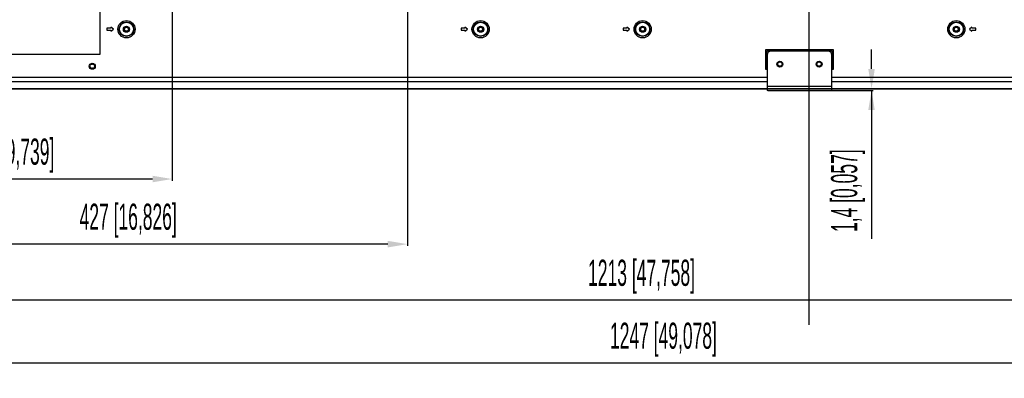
# Model space of a CAD drawing. Header units: millimetres. Extents: x -9020 to -2602, y 1105 to 6065.
# Tile 7 of 80: x -7507 to -6753, y 2401 to 2675. Entities that reach past the tile are written whole.
import ezdxf

# ---------------------------------------------------------------- set-up
doc = ezdxf.new("R2010")
doc.units = ezdxf.units.MM
doc.header["$LTSCALE"] = 65.395
doc.header["$PDSIZE"] = 0.05
doc.linetypes.add('CENTER', pattern=[0.6, 0.375, -0.075, 0.075, -0.075])
doc.layers.get('0').update_dxf_attribs({"linetype": 'CONTINUOUS'})
doc.layers.get('Defpoints').update_dxf_attribs({"linetype": 'CONTINUOUS'})
doc.layers.add('02___PRT_ALL_AXES', color=7, linetype='CONTINUOUS')
doc.styles.get("Standard").update_dxf_attribs({"font": 'GOTHIC.TTF', "width": 0.5})
doc.dimstyles.new('ISO-25', dxfattribs={"dimtxt": 2.5, "dimasz": 2.5, "dimexe": 1.25, "dimexo": 0.625, "dimtad": 1, "dimtxsty": 'STANDARD', "dimcen": 2.5, "dimadec": 0, "dimazin": 0, "dimtfac": 1, "dimtmove": 0, "dimatfit": 3, "dimfxl": 1, "dimarcsym": 0})

# ---------------------------------------------------------------- blocks, each defined once
blk = doc.blocks.new('*D9')
at = {"color": 3, "lineweight": -2}
for p, q in [((-7637.35, 2848.98), (-7637.35, 2552.24)), ((-7389.98, 2848.98), (-7389.98, 2552.24)), ((-7404.98, 2553.49), (-7622.35, 2553.49))]:
    blk.add_line(p, q, dxfattribs=at)
at = {"color": 3}
for points in [[(-7622.35, 2555.99), (-7622.35, 2550.99), (-7637.35, 2553.49)], [(-7404.98, 2550.99), (-7404.98, 2555.99), (-7389.98, 2553.49)]]:
    blk.add_solid(points, dxfattribs=at)
at = {"layer": 'Defpoints', "color": 0}
for p in [(-7637.35, 2849.6), (-7389.98, 2849.6), (-7637.35, 2553.49)]:
    blk.add_point(p, dxfattribs=at)
at = {"color": 2, "insert": (-7513.66, 2571.45), "char_height": 20, "attachment_point": 5}
blk.add_mtext('247 [9,739]', dxfattribs=at)
blk = doc.blocks.new('*D10')
at = {"color": 3, "lineweight": -2}
for p, q in [((-7390.6, 2849.6), (-7807.72, 2849.6)), ((-7806.47, 2834.6), (-7806.47, 2637.48)), ((-7390.6, 2622.48), (-7807.72, 2622.48))]:
    blk.add_line(p, q, dxfattribs=at)
at = {"color": 3}
for points in [[(-7803.97, 2834.6), (-7808.97, 2834.6), (-7806.47, 2849.6)], [(-7808.97, 2637.48), (-7803.97, 2637.48), (-7806.47, 2622.48)]]:
    blk.add_solid(points, dxfattribs=at)
at = {"layer": 'Defpoints', "color": 0}
for p in [(-7389.98, 2849.6), (-7806.47, 2622.48), (-7389.98, 2622.48)]:
    blk.add_point(p, dxfattribs=at)
at = {"color": 2, "insert": (-7824.43, 2736.04), "char_height": 20, "attachment_point": 5, "rotation": 90}
blk.add_mtext('227 [8,942]', dxfattribs=at)
blk = doc.blocks.new('*D11')
at = {"color": 3, "lineweight": -2}
for p, q in [((-7637.35, 2838.63), (-7637.35, 2502.45)), ((-7209.98, 2838.63), (-7209.98, 2502.45)), ((-7224.98, 2503.7), (-7622.35, 2503.7))]:
    blk.add_line(p, q, dxfattribs=at)
at = {"color": 3}
for points in [[(-7622.35, 2506.2), (-7622.35, 2501.2), (-7637.35, 2503.7)], [(-7224.98, 2501.2), (-7224.98, 2506.2), (-7209.98, 2503.7)]]:
    blk.add_solid(points, dxfattribs=at)
at = {"layer": 'Defpoints', "color": 0}
for p in [(-7637.35, 2839.25), (-7209.98, 2839.25), (-7637.35, 2503.7)]:
    blk.add_point(p, dxfattribs=at)
at = {"color": 2, "insert": (-7423.66, 2521.66), "char_height": 20, "attachment_point": 5}
blk.add_mtext('427 [16,826]', dxfattribs=at)
blk = doc.blocks.new('*D12')
at = {"color": 3, "lineweight": -2}
for p, q in [((-7210.6, 2839.25), (-7738.66, 2839.25)), ((-7737.41, 2824.25), (-7737.41, 2637.48)), ((-7210.6, 2622.48), (-7738.66, 2622.48))]:
    blk.add_line(p, q, dxfattribs=at)
at = {"color": 3}
for points in [[(-7734.91, 2824.25), (-7739.91, 2824.25), (-7737.41, 2839.25)], [(-7739.91, 2637.48), (-7734.91, 2637.48), (-7737.41, 2622.48)]]:
    blk.add_solid(points, dxfattribs=at)
at = {"layer": 'Defpoints', "color": 0}
for p in [(-7209.98, 2839.25), (-7737.41, 2622.48), (-7209.98, 2622.48)]:
    blk.add_point(p, dxfattribs=at)
at = {"color": 2, "insert": (-7755.37, 2730.87), "char_height": 20, "attachment_point": 5, "rotation": 90}
blk.add_mtext('217 [8,534]', dxfattribs=at)
blk = doc.blocks.new('*D14')
at = {"color": 3, "lineweight": -2}
for p, q in [((-7637.35, 2811.59), (-7637.35, 2459.59)), ((-6424.31, 2811.59), (-6424.31, 2459.59)), ((-6439.31, 2460.84), (-7622.35, 2460.84))]:
    blk.add_line(p, q, dxfattribs=at)
at = {"color": 3}
for points in [[(-7622.35, 2463.34), (-7622.35, 2458.34), (-7637.35, 2460.84)], [(-6439.31, 2458.34), (-6439.31, 2463.34), (-6424.31, 2460.84)]]:
    blk.add_solid(points, dxfattribs=at)
at = {"layer": 'Defpoints', "color": 0}
for p in [(-7637.35, 2812.21), (-6424.31, 2812.21), (-7637.35, 2460.84)]:
    blk.add_point(p, dxfattribs=at)
at = {"color": 2, "insert": (-7030.83, 2478.8), "char_height": 20, "attachment_point": 5}
blk.add_mtext('1213 [47,758]', dxfattribs=at)
blk = doc.blocks.new('*D15')
at = {"color": 3, "lineweight": -2}
for p, q in [((-6472.32, 2852.35), (-7894.01, 2852.35)), ((-7892.76, 2837.35), (-7892.76, 2637.48)), ((-6472.32, 2622.48), (-7894.01, 2622.48))]:
    blk.add_line(p, q, dxfattribs=at)
at = {"color": 3}
for points in [[(-7890.26, 2837.35), (-7895.26, 2837.35), (-7892.76, 2852.35)], [(-7895.26, 2637.48), (-7890.26, 2637.48), (-7892.76, 2622.48)]]:
    blk.add_solid(points, dxfattribs=at)
at = {"layer": 'Defpoints', "color": 0}
for p in [(-6471.7, 2852.35), (-7892.76, 2622.48), (-6471.7, 2622.48)]:
    blk.add_point(p, dxfattribs=at)
at = {"color": 2, "insert": (-7910.72, 2737.42), "char_height": 20, "attachment_point": 5, "rotation": 90}
blk.add_mtext('230 [9,050]', dxfattribs=at)
blk = doc.blocks.new('*D16')
at = {"color": 3, "lineweight": -2}
for p, q in [((-7637.35, 3096.73), (-7637.35, 2411.46)), ((-6390.78, 3096.73), (-6390.78, 2411.46)), ((-6405.78, 2412.71), (-7622.35, 2412.71))]:
    blk.add_line(p, q, dxfattribs=at)
at = {"color": 3}
for points in [[(-7622.35, 2415.21), (-7622.35, 2410.21), (-7637.35, 2412.71)], [(-6405.78, 2410.21), (-6405.78, 2415.21), (-6390.78, 2412.71)]]:
    blk.add_solid(points, dxfattribs=at)
at = {"layer": 'Defpoints', "color": 0}
for p in [(-7637.35, 3097.35), (-6390.78, 3097.35), (-7637.35, 2412.71)]:
    blk.add_point(p, dxfattribs=at)
at = {"color": 2, "insert": (-7014.06, 2430.67), "char_height": 20, "attachment_point": 5}
blk.add_mtext('1247 [49,078]', dxfattribs=at)
blk = doc.blocks.new('*D17')
at = {"color": 3, "lineweight": -2}
for p, q in [((-6463.8, 3204.35), (-7949.19, 3204.35)), ((-7947.94, 3189.35), (-7947.94, 2637.48)), ((-6463.8, 2622.48), (-7949.19, 2622.48))]:
    blk.add_line(p, q, dxfattribs=at)
at = {"color": 3}
for points in [[(-7945.44, 3189.35), (-7950.44, 3189.35), (-7947.94, 3204.35)], [(-7950.44, 2637.48), (-7945.44, 2637.48), (-7947.94, 2622.48)]]:
    blk.add_solid(points, dxfattribs=at)
at = {"layer": 'Defpoints', "color": 0}
for p in [(-6463.18, 3204.35), (-7947.94, 2622.48), (-6463.18, 2622.48)]:
    blk.add_point(p, dxfattribs=at)
at = {"color": 2, "insert": (-7965.9, 2913.42), "char_height": 20, "attachment_point": 5, "rotation": 90}
blk.add_mtext('582 [22,908]', dxfattribs=at)
blk = doc.blocks.new('*D29')
at = {"color": 3, "lineweight": -2}
for p, q in [((-6854.82, 2637.68), (-6854.82, 2652.68)), ((-6938.27, 2622.68), (-6853.57, 2622.68)), ((-6934.15, 2621.23), (-6853.57, 2621.23)), ((-6854.82, 2621.23), (-6854.82, 2507.75)), ((-6854.82, 2606.23), (-6854.82, 2591.23))]:
    blk.add_line(p, q, dxfattribs=at)
at = {"color": 3}
for points in [[(-6857.32, 2637.68), (-6852.32, 2637.68), (-6854.82, 2622.68)], [(-6852.32, 2606.23), (-6857.32, 2606.23), (-6854.82, 2621.23)]]:
    blk.add_solid(points, dxfattribs=at)
at = {"layer": 'Defpoints', "color": 0}
for p in [(-6938.89, 2622.68), (-6854.82, 2622.68), (-6934.78, 2621.23)]:
    blk.add_point(p, dxfattribs=at)
at = {"color": 2, "insert": (-6872.78, 2544.57), "char_height": 20, "attachment_point": 5, "rotation": 90}
blk.add_mtext('1,4 [0,057]', dxfattribs=at)

msp = doc.modelspace()

# ---------------------------------------------------------------- linework, layer by layer
at = {"color": 1, "linetype": 'CENTER', "ltscale": 20}
msp.add_line((-6902.53, 2442.1), (-6902.53, 3636.4), dxfattribs=at)
at = {"color": 7, "linetype": 'Continuous'}
for p, q in [((-7444.98, 2649), (-7444.98, 2711)), ((-7439.98, 2668.8), (-7439.98, 2667.3)), ((-7436.98, 2668.8), (-7439.98, 2668.8)), ((-7439.98, 2667.3), (-7436.98, 2667.3)), ((-7434.98, 2668.05), (-7436.98, 2669.55)), ((-7436.98, 2669.55), (-7436.98, 2668.8)), ((-7436.98, 2666.55), (-7434.98, 2668.05)), ((-7436.98, 2667.3), (-7436.98, 2666.55)), ((-7165.98, 2668.8), (-7168.98, 2668.8)), ((-7168.98, 2668.8), (-7168.98, 2667.3)), ((-7168.98, 2667.3), (-7165.98, 2667.3)), ((-7163.98, 2668.05), (-7165.98, 2669.55)), ((-7165.98, 2669.55), (-7165.98, 2668.8)), ((-7165.98, 2666.55), (-7163.98, 2668.05)), ((-7165.98, 2667.3), (-7165.98, 2666.55)), ((-7041.98, 2668.8), (-7044.98, 2668.8)), ((-7044.98, 2668.8), (-7044.98, 2667.3)), ((-7044.98, 2667.3), (-7041.98, 2667.3)), ((-7039.98, 2668.05), (-7041.98, 2669.55)), ((-7041.98, 2669.55), (-7041.98, 2668.8)), ((-7041.98, 2666.55), (-7039.98, 2668.05)), ((-7041.98, 2667.3), (-7041.98, 2666.55)), ((-6777.98, 2669.55), (-6779.98, 2668.05)), ((-6779.98, 2668.05), (-6777.98, 2666.55)), ((-6777.98, 2668.8), (-6777.98, 2669.55)), ((-6774.98, 2668.8), (-6777.98, 2668.8)), ((-6777.98, 2667.3), (-6774.98, 2667.3)), ((-6777.98, 2666.55), (-6777.98, 2667.3)), ((-6774.98, 2667.3), (-6774.98, 2668.8)), ((-6883.98, 2652.41), (-6935.98, 2652.41)), ((-6935.98, 2652.41), (-6935.98, 2637.41)), ((-6883.98, 2637.41), (-6883.98, 2652.41)), ((-7574.98, 2649), (-7444.98, 2649)), ((-6934.98, 2651.41), (-6884.98, 2651.41)), ((-6934.98, 2637.41), (-6934.98, 2651.41)), ((-6934.78, 2648.33), (-6934.78, 2621.23)), ((-6888.18, 2651.33), (-6931.78, 2651.33)), ((-6885.18, 2621.23), (-6885.18, 2648.33)), ((-6884.98, 2651.41), (-6884.98, 2637.41)), ((-6935.98, 2637.41), (-6934.98, 2637.41)), ((-6884.98, 2637.41), (-6883.98, 2637.41)), ((-7627.89, 2631.51), (-6934.78, 2631.51)), ((-6885.18, 2631.51), (-6192.07, 2631.51)), ((-7633.35, 2622.48), (-6934.78, 2622.48)), ((-7633.25, 2622.68), (-6934.78, 2622.68)), ((-7627.89, 2628.05), (-6934.78, 2628.05)), ((-6885.18, 2624.23), (-6934.78, 2624.23)), ((-6885.18, 2628.05), (-6192.07, 2628.05)), ((-6885.18, 2622.68), (-6186.7, 2622.68)), ((-6885.18, 2622.48), (-6186.6, 2622.48)), ((-6885.18, 2621.23), (-6934.78, 2621.23))]:
    msp.add_line(p, q, dxfattribs=at)
for centre, radius in [((-7424.98, 2668.05), 6.59), ((-7424.98, 2668.05), 5.6), ((-7424.98, 2668.05), 1.5), ((-7153.98, 2668.05), 6.59), ((-7153.98, 2668.05), 5.6), ((-7153.98, 2668.05), 1.5), ((-7029.98, 2668.05), 6.59), ((-7029.98, 2668.05), 5.6), ((-7029.98, 2668.05), 1.5), ((-6789.98, 2668.05), 6.59), ((-6789.98, 2668.05), 5.6), ((-6789.98, 2668.05), 1.5), ((-7451.13, 2639.75), 2.3), ((-6924.98, 2641.38), 1.65), ((-6894.98, 2641.38), 1.65)]:
    msp.add_circle(centre, radius, dxfattribs=at)
for centre, start, end in [((-6931.78, 2648.33), 90, 180), ((-6888.18, 2648.33), 0, 90)]:
    msp.add_arc(centre, 3, start, end, dxfattribs=at)
at = {"layer": '02___PRT_ALL_AXES', "color": 7, "linetype": 'Continuous'}
for centre, radius in [((-7424.98, 2668.05), 5.33), ((-7424.98, 2668.05), 2.35), ((-7424.98, 2668.05), 2), ((-7153.98, 2668.05), 5.33), ((-7153.98, 2668.05), 2.35), ((-7153.98, 2668.05), 2), ((-7029.98, 2668.05), 5.33), ((-7029.98, 2668.05), 2.35), ((-7029.98, 2668.05), 2), ((-6789.98, 2668.05), 5.33), ((-6789.98, 2668.05), 2.35), ((-6789.98, 2668.05), 2), ((-7451.13, 2639.75), 1.8), ((-6924.98, 2641.38), 2.25), ((-6894.98, 2641.38), 2.25)]:
    msp.add_circle(centre, radius, dxfattribs=at)
for centre, start, end in [((-7453.13, 2639.75), 300.33135, 59.66865), ((-7451.13, 2641.75), 210.33135, 329.66865), ((-7451.13, 2637.75), 30.33135, 149.66865), ((-7449.13, 2639.75), 120.33135, 239.66865)]:
    msp.add_arc(centre, 0.5, start, end, dxfattribs=at)

# ---------------------------------------------------------------- dimensions: what is measured, and where the dimension line sits
for base, p1, p2, picture, middle in [((-7947.94, 2622.48), (-6463.18, 3204.35), (-6463.18, 2622.48), '*D17', (-7965.9, 2913.42)), ((-7892.76, 2622.48), (-6471.7, 2852.35), (-6471.7, 2622.48), '*D15', (-7910.72, 2737.42))]:
    dim = msp.add_linear_dim(base=base, p1=p1, p2=p2, angle=90, dimstyle='ISO-25', override={"dimtxt": 20, "dimasz": 15, "dimgap": 5, "dimdec": 0, "dimclrd": 3, "dimclre": 3, "dimclrt": 2, "dimadec": 1, "dimtp": 0.3, "dimtm": 0.3, "dimtofl": 0})
    dim.commit()
    dim.dimension.update_dxf_attribs({"geometry": picture, "text_midpoint": middle})
for base, p1, p2, picture, middle in [((-7637.35, 2412.71), (-6390.78, 3097.35), (-7637.35, 3097.35), '*D16', (-7014.06, 2430.67)), ((-7637.35, 2503.7), (-7209.98, 2839.25), (-7637.35, 2839.25), '*D11', (-7423.66, 2521.66)), ((-7637.35, 2460.84), (-6424.31, 2812.21), (-7637.35, 2812.21), '*D14', (-7030.83, 2478.8))]:
    dim = msp.add_linear_dim(base=base, p1=p1, p2=p2, dimstyle='ISO-25', override={"dimtxt": 20, "dimasz": 15, "dimgap": 5, "dimdec": 0, "dimclrd": 3, "dimclre": 3, "dimclrt": 2, "dimadec": 1, "dimtp": 0.3, "dimtm": 0.3, "dimtofl": 0})
    dim.commit()
    dim.dimension.update_dxf_attribs({"geometry": picture, "text_midpoint": middle})
for base, p1, p2, angle, override, picture, middle in [((-7806.47, 2622.48), (-7389.98, 2849.6), (-7389.98, 2622.48), 90, {"dimtxt": 20, "dimasz": 15, "dimgap": 5, "dimdec": 0, "dimclrd": 3, "dimclre": 3, "dimclrt": 2, "dimadec": 1, "dimtp": 0.3, "dimtm": 0.3, "dimtofl": 0}, '*D10', (-7806.47, 2736.04)), ((-7737.41, 2622.48), (-7209.98, 2839.25), (-7209.98, 2622.48), 90, {"dimtxt": 20, "dimasz": 15, "dimgap": 5, "dimdec": 0, "dimclrd": 3, "dimclre": 3, "dimclrt": 2, "dimadec": 1, "dimtp": 0.3, "dimtm": 0.3, "dimtofl": 0}, '*D12', (-7737.41, 2730.87)), ((-6854.82, 2622.6804), (-6934.777, 2621.2339), (-6938.8907, 2622.6804), 270, {"dimtxt": 20, "dimasz": 15, "dimgap": 5, "dimdec": 1, "dimclrd": 3, "dimclre": 3, "dimclrt": 2, "dimadec": 1, "dimtp": 0.3, "dimtm": 0.3, "dimtofl": 0}, '*D29', (-6854.82, 2544.5672))]:
    dim = msp.add_linear_dim(base=base, p1=p1, p2=p2, angle=angle, dimstyle='ISO-25', override=override)
    dim.commit()
    dim.dimension.update_dxf_attribs({"geometry": picture, "text_midpoint": middle, "dimtype": 160})
dim = msp.add_linear_dim(base=(-7637.35, 2553.49), p1=(-7389.98, 2849.6), p2=(-7637.35, 2849.6), dimstyle='ISO-25', override={"dimtxt": 20, "dimasz": 15, "dimgap": 5, "dimdec": 0, "dimclrd": 3, "dimclre": 3, "dimclrt": 2, "dimadec": 1, "dimtp": 0.3, "dimtm": 0.3, "dimtofl": 0})
dim.commit()
dim.dimension.update_dxf_attribs({"geometry": '*D9', "text_midpoint": (-7513.66, 2553.49), "dimtype": 160})

doc.saveas('drawing.dxf')
